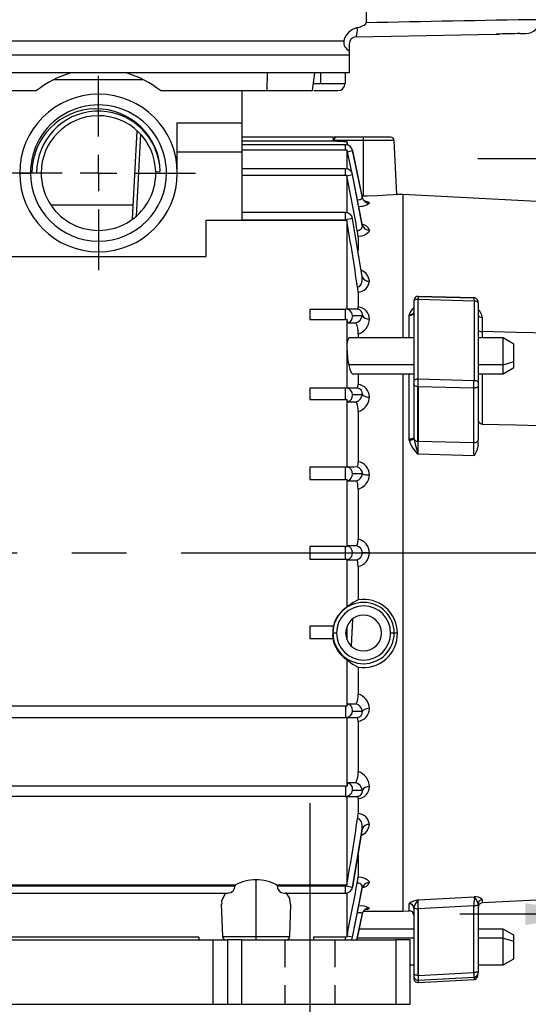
# Model space of a CAD drawing. Header units: inches. Extents: x 0 to 33, y 0 to 25.5.
# Tile 4 of 20: x 9.9 to 12.7, y 5 to 10.4. Entities that reach past the tile are written whole.
import ezdxf

# ---------------------------------------------------------------- set-up
doc = ezdxf.new("R2010")
doc.units = ezdxf.units.IN
doc.header["$LTSCALE"] = 3
doc.header["$MEASUREMENT"] = 0
doc.linetypes.add('CENTERX2', pattern=[0.8, 0.5, -0.1, 0.1, -0.1])
doc.linetypes.add('HIDDEN', pattern=[0.075, 0.05, -0.025])
doc.layers.add('CENTER', color=40, linetype='CENTERX2')
doc.layers.add('HIDDEN', color=102, linetype='HIDDEN')
doc.layers.add('DIMENSIONS', color=140, linetype='Continuous', lineweight=25)
doc.styles.add('SLDTEXTSTYLE0', font='TXT', dxfattribs={"width": 0.7})
doc.dimstyles.new('SLDDIMSTYLE0', dxfattribs={"dimtxt": 0.208333, "dimasz": 0.39, "dimexe": 0, "dimexo": 0.0625, "dimgap": 0.052083, "dimtad": 0, "dimtih": 1, "dimtoh": 1, "dimrnd": 1e-09, "dimdsep": 46, "dimtxsty": 'SLDTEXTSTYLE0', "dimsah": 1, "dimcen": 0.09, "dimadec": 0, "dimazin": 2, "dimtfac": 1, "dimtmove": 0, "dimatfit": 0, "dimfxl": 0, "dimfrac": 2, "dimtolj": 1, "dimtzin": 12, "dimarcsym": 0})
doc.dimstyles.new('SLDDIMSTYLE2', dxfattribs={"dimtxt": 0.208333, "dimasz": 0.39, "dimexe": 0, "dimexo": 0.0625, "dimgap": 0.052083, "dimtad": 0, "dimtih": 1, "dimtoh": 1, "dimrnd": 1e-09, "dimzin": 12, "dimdsep": 46, "dimtxsty": 'SLDTEXTSTYLE0', "dimsah": 1, "dimcen": 0.09, "dimadec": 0, "dimazin": 3, "dimtfac": 1, "dimtofl": 0, "dimtmove": 0, "dimatfit": 3, "dimfxl": 0, "dimfrac": 2, "dimtolj": 1, "dimtzin": 12, "dimarcsym": 0})
doc.dimstyles.new('SLDDIMSTYLE4', dxfattribs={"dimtxt": 0.208333, "dimasz": 0.39, "dimexe": 0, "dimexo": 0.0625, "dimgap": 0.052083, "dimtad": 0, "dimtih": 1, "dimtoh": 1, "dimrnd": 1e-09, "dimzin": 0, "dimdsep": 46, "dimtxsty": 'SLDTEXTSTYLE0', "dimsah": 1, "dimcen": 0.09, "dimadec": 0, "dimazin": 0, "dimtfac": 1, "dimtmove": 0, "dimatfit": 0, "dimfxl": 0, "dimfrac": 2, "dimtolj": 1, "dimtzin": 12, "dimarcsym": 0})

# ---------------------------------------------------------------- blocks, each defined once
blk = doc.blocks.new('_D_3')
at = {"layer": 'DIMENSIONS'}
for p, q in [((13.1994, 7.9187), (13.1994, 10.0322)), ((13.9081, 7.9187), (13.9081, 10.0322)), ((13.1994, 9.6572), (12.4494, 9.6572)), ((13.9081, 9.6572), (14.4318, 9.6572)), ((14.7142, 9.6568), (14.6442, 9.6568)), ((14.6442, 9.6568), (14.6442, 9.3255)), ((15.3334, 9.6568), (15.4034, 9.6568)), ((15.4034, 9.6568), (15.4034, 9.3255)), ((14.6442, 9.3255), (14.7142, 9.3255)), ((15.4034, 9.3255), (15.3334, 9.3255))]:
    blk.add_line(p, q, dxfattribs=at)
for points in [[(13.1994, 9.6572), (12.8094, 9.7172), (12.8094, 9.5972)], [(13.9081, 9.6572), (14.2981, 9.5972), (14.2981, 9.7172)]]:
    blk.add_solid(points, dxfattribs=at)
at = {"layer": 'DIMENSIONS', "char_height": 0.20833, "attachment_point": 1, "style": 'SLDTEXTSTYLE0'}
for s, insert in [('0.71', (14.7142, 9.972)), ('18.0', (14.7142, 9.5941))]:
    blk.add_mtext(s, dxfattribs=dict(at, insert=insert))
blk = doc.blocks.new('_D_6')
at = {"layer": 'DIMENSIONS'}
for p, q in [((6.1522, 11.8557), (6.1522, 13.7884)), ((13.101, 9.7472), (13.101, 13.7884)), ((6.1522, 13.4134), (8.9479, 13.4134)), ((9.2303, 13.413), (9.1603, 13.413)), ((9.1603, 13.413), (9.1603, 13.0817)), ((10.0229, 13.413), (10.0928, 13.413)), ((10.0928, 13.413), (10.0928, 13.0817)), ((13.101, 13.4134), (10.3053, 13.4134)), ((9.1603, 13.0817), (9.2303, 13.0817)), ((10.0928, 13.0817), (10.0229, 13.0817)), ((13.101, 9.4147), (13.101, 9.5672))]:
    blk.add_line(p, q, dxfattribs=at)
for points in [[(6.1522, 13.4134), (6.5422, 13.3534), (6.5422, 13.4734)], [(13.101, 13.4134), (12.711, 13.4734), (12.711, 13.3534)]]:
    blk.add_solid(points, dxfattribs=at)
at = {"layer": 'DIMENSIONS', "char_height": 0.20833, "attachment_point": 1, "style": 'SLDTEXTSTYLE0'}
for s, insert in [('6.95', (9.317, 13.7282)), ('176.5', (9.2303, 13.3502))]:
    blk.add_mtext(s, dxfattribs=dict(at, insert=insert))
blk = doc.blocks.new('_D_7')
at = {"layer": 'DIMENSIONS'}
for p, q in [((13.1994, 6.162), (13.1994, 5.1334)), ((13.101, 5.5714), (13.101, 5.1334)), ((13.101, 5.5084), (12.351, 5.5084)), ((13.1994, 5.5084), (14.1012, 5.5084)), ((14.3836, 5.5079), (14.3136, 5.5079)), ((14.3136, 5.5079), (14.3136, 5.1766)), ((14.8295, 5.5079), (14.8994, 5.5079)), ((14.8994, 5.5079), (14.8994, 5.1766)), ((14.3136, 5.1766), (14.3836, 5.1766)), ((14.8994, 5.1766), (14.8295, 5.1766))]:
    blk.add_line(p, q, dxfattribs=at)
for points in [[(13.101, 5.5084), (12.711, 5.5684), (12.711, 5.4484)], [(13.1994, 5.5084), (13.5894, 5.4484), (13.5894, 5.5684)]]:
    blk.add_solid(points, dxfattribs=at)
at = {"layer": 'DIMENSIONS', "char_height": 0.20833, "attachment_point": 1, "style": 'SLDTEXTSTYLE0'}
for s, insert in [('0.10', (14.2969, 5.8232)), ('2.5', (14.3836, 5.4452))]:
    blk.add_mtext(s, dxfattribs=dict(at, insert=insert))
blk = doc.blocks.new('_D_9')
at = {"layer": 'DIMENSIONS'}
for p, q in [((3.7703, 9.9847), (3.7703, 14.7455)), ((14.0065, 9.7472), (14.0065, 14.7455)), ((3.7703, 14.3705), (8.2097, 14.3705)), ((8.4921, 14.3701), (8.4222, 14.3701)), ((8.4222, 14.3701), (8.4222, 14.0388)), ((9.2847, 14.3701), (9.3547, 14.3701)), ((9.3547, 14.3701), (9.3547, 14.0388)), ((14.0065, 14.3705), (9.5671, 14.3705)), ((8.4222, 14.0388), (8.4921, 14.0388)), ((9.3547, 14.0388), (9.2847, 14.0388)), ((3.7703, 9.3081), (3.7703, 9.8047)), ((14.0065, 7.8596), (14.0065, 9.5672))]:
    blk.add_line(p, q, dxfattribs=at)
for points in [[(3.7703, 14.3705), (4.1603, 14.3105), (4.1603, 14.4305)], [(14.0065, 14.3705), (13.6165, 14.4305), (13.6165, 14.3105)]]:
    blk.add_solid(points, dxfattribs=at)
at = {"layer": 'DIMENSIONS', "char_height": 0.20833, "attachment_point": 1, "style": 'SLDTEXTSTYLE0'}
for s, insert in [('10.24', (8.4921, 14.6853)), ('260.0', (8.4921, 14.3073))]:
    blk.add_mtext(s, dxfattribs=dict(at, insert=insert))
blk = doc.blocks.new('_D_10')
at = {"layer": 'DIMENSIONS'}
for p, q in [((7.8254, 4.8628), (7.8254, 4.7379)), ((12.0774, 4.8628), (12.0774, 4.7379)), ((7.8254, 4.5579), (7.8254, 2.748)), ((12.0774, 4.5579), (12.0774, 4.0061)), ((12.0774, 3.8261), (12.0774, 2.748)), ((7.8254, 3.123), (9.2727, 3.123)), ((9.5551, 3.1226), (9.4851, 3.1226)), ((9.4851, 3.1226), (9.4851, 2.7913)), ((10.3477, 3.1226), (10.4177, 3.1226)), ((10.4177, 3.1226), (10.4177, 2.7913)), ((12.0774, 3.123), (10.6301, 3.123)), ((9.4851, 2.7913), (9.5551, 2.7913)), ((10.4177, 2.7913), (10.3477, 2.7913))]:
    blk.add_line(p, q, dxfattribs=at)
for points in [[(7.8254, 3.123), (8.2154, 3.063), (8.2154, 3.183)], [(12.0774, 3.123), (11.6874, 3.183), (11.6874, 3.063)]]:
    blk.add_solid(points, dxfattribs=at)
at = {"layer": 'DIMENSIONS', "char_height": 0.20833, "attachment_point": 1, "style": 'SLDTEXTSTYLE0'}
for s, insert in [('4.25', (9.6418, 3.4378)), ('108.0', (9.5551, 3.0598))]:
    blk.add_mtext(s, dxfattribs=dict(at, insert=insert))
blk = doc.blocks.new('_D_11')
at = {"layer": 'DIMENSIONS'}
for p, q in [((13.101, 5.5714), (13.101, 3.5411)), ((11.5262, 4.1128), (11.5262, 3.5411)), ((11.5262, 3.9161), (13.101, 3.9161)), ((13.101, 3.9161), (13.3605, 3.9161)), ((13.6429, 3.9157), (13.5729, 3.9157)), ((13.5729, 3.9157), (13.5729, 3.5844)), ((14.2621, 3.9157), (14.3321, 3.9157)), ((14.3321, 3.9157), (14.3321, 3.5844)), ((13.5729, 3.5844), (13.6429, 3.5844)), ((14.3321, 3.5844), (14.2621, 3.5844))]:
    blk.add_line(p, q, dxfattribs=at)
for points in [[(11.5262, 3.9161), (11.9162, 3.8561), (11.9162, 3.9761)], [(13.101, 3.9161), (12.711, 3.9761), (12.711, 3.8561)]]:
    blk.add_solid(points, dxfattribs=at)
at = {"layer": 'DIMENSIONS', "char_height": 0.20833, "attachment_point": 1, "style": 'SLDTEXTSTYLE0'}
for s, insert in [('1.57', (13.6429, 4.2309)), ('40.0', (13.6429, 3.8529))]:
    blk.add_mtext(s, dxfattribs=dict(at, insert=insert))
blk = doc.blocks.new('SW_CENTERMARKSYMBOL_0')
at = {"layer": 'CENTER', "color": 0}
for p, q in [((0, 0.2), (0, 0.5331)), ((0, 0), (0, 0.1)), ((-0.2, 0), (-0.5331, 0)), ((0, 0), (-0.1, 0)), ((0, 0), (0, -0.1)), ((0, 0), (0.1, 0)), ((0.2, 0), (0.5331, 0)), ((0, -0.2), (0, -0.5331))]:
    blk.add_line(p, q, dxfattribs=at)

msp = doc.modelspace()

# ---------------------------------------------------------------- linework, layer by layer
for p, q in [((11.8365, 11.3317), (11.8351, 10.4047)), ((11.7813, 10.3277), (12.5505, 10.3428)), ((12.5695, 10.3431), (12.5497, 10.3427)), ((12.5505, 10.3428), (12.5695, 10.3433)), ((12.6805, 10.3453), (12.7136, 10.3459)), ((7.4421, 10.3054), (11.7126, 10.3054)), ((11.7427, 10.2884), (11.7427, 10.2516)), ((7.412, 10.2293), (11.7427, 10.2293)), ((11.7427, 10.2516), (11.7427, 10.2293)), ((11.7427, 10.2293), (11.7427, 10.1293)), ((11.7427, 10.1293), (7.412, 10.1293)), ((11.2927, 10.0324), (11.2944, 10.1293)), ((11.5417, 10.0324), (11.5542, 10.1293)), ((11.5853, 10.1293), (11.5853, 10.0711)), ((11.7213, 10.1293), (11.7203, 10.0711)), ((10.613, 10.0915), (10.1165, 10.0915)), ((11.5464, 10.0711), (11.5853, 10.0711)), ((11.5853, 10.0711), (11.7203, 10.0711)), ((9.131, 10.0324), (10.0238, 10.0324)), ((10.7058, 10.0324), (11.2927, 10.0324)), ((11.1522, 10.0324), (11.1522, 9.8553)), ((11.2927, 10.0324), (11.5417, 10.0324)), ((11.5491, 10.0324), (11.6809, 10.0324)), ((10.7979, 9.8553), (11.1522, 9.8553)), ((10.7979, 9.5797), (10.7979, 9.8553)), ((11.1522, 9.8553), (11.1522, 9.6968)), ((10.5516, 9.3275), (10.5769, 9.8112)), ((10.5956, 9.7929), (10.5721, 9.3429)), ((11.6568, 9.7765), (11.1522, 9.7765)), ((11.1522, 9.7566), (11.6566, 9.7566)), ((11.8215, 9.7579), (11.6565, 9.7579)), ((11.6565, 9.7579), (11.6566, 9.7566)), ((11.6758, 9.7765), (11.6607, 9.7765)), ((11.8215, 9.7765), (11.6758, 9.7765)), ((11.7299, 9.7524), (11.7299, 9.737)), ((11.7299, 9.7524), (11.7339, 9.7327)), ((11.8215, 9.7579), (11.8215, 9.7765)), ((11.9701, 9.7765), (11.8215, 9.7765)), ((11.8215, 9.4529), (11.8215, 9.7579)), ((11.9898, 9.7579), (11.8215, 9.7579)), ((12.0053, 9.4615), (11.9898, 9.7579)), ((10.7979, 9.6968), (11.1522, 9.6968)), ((11.7226, 9.7344), (11.1522, 9.7344)), ((11.1522, 9.7074), (11.7226, 9.7074)), ((11.1522, 9.6968), (11.1522, 9.3228)), ((11.7226, 9.7074), (11.7226, 9.7344)), ((11.7226, 9.7074), (11.7299, 9.7076)), ((11.7299, 9.7076), (11.7299, 9.602)), ((11.7299, 9.7076), (11.732, 9.6969)), ((11.732, 9.6969), (11.7612, 9.703)), ((11.8152, 9.4434), (11.7612, 9.703)), ((11.7612, 9.703), (11.7612, 9.703)), ((11.7612, 9.703), (11.8148, 9.4449)), ((9.9317, 9.5797), (9.9908, 9.5797)), ((10.0498, 9.5797), (9.9986, 9.5797)), ((10.6797, 9.5871), (10.7045, 9.5877)), ((10.6797, 9.5797), (10.6797, 9.5871)), ((10.7388, 9.5797), (10.7979, 9.5797)), ((11.7226, 9.6027), (11.1522, 9.6027)), ((11.7226, 9.568), (11.7226, 9.6027)), ((11.1522, 9.568), (11.7226, 9.568)), ((11.7226, 9.568), (11.7299, 9.5683)), ((11.7299, 9.5683), (11.7299, 9.3615)), ((11.7299, 9.5683), (11.7305, 9.5648)), ((11.7305, 9.5648), (11.7612, 9.5708)), ((11.8134, 9.3009), (11.7611, 9.5708)), ((11.8148, 9.2937), (11.7612, 9.5708)), ((11.8215, 9.4529), (11.8132, 9.453)), ((12.038, 9.4616), (12.003, 9.4616)), ((12.8459, 9.4192), (12.038, 9.4616)), ((12.038, 9.4616), (12.038, 8.6742)), ((10.5555, 9.4025), (10.1048, 9.4025)), ((11.7226, 9.3622), (11.1522, 9.3622)), ((11.7226, 9.3228), (11.7226, 9.3622)), ((10.9553, 9.3187), (10.9553, 9.1215)), ((11.7234, 9.3187), (10.9553, 9.3187)), ((11.1522, 9.3228), (11.7226, 9.3228)), ((11.7612, 9.3295), (11.7226, 9.3228)), ((11.7226, 9.3228), (11.7234, 9.3187)), ((11.7234, 9.3187), (11.7299, 9.3191)), ((11.7299, 9.3191), (11.7299, 8.8311)), ((11.7612, 9.3295), (11.7613, 9.3295)), ((11.8148, 9.0086), (11.7612, 9.3295)), ((11.8128, 9.0226), (11.7613, 9.3295)), ((11.8148, 9.2937), (11.8118, 9.3037)), ((11.7913, 9.2304), (11.7913, 9.1543)), ((8.1994, 9.1215), (10.9553, 9.1215)), ((11.8148, 9.0086), (11.8121, 9.0225)), ((11.7913, 8.9251), (11.7913, 8.8437)), ((12.0971, 8.8726), (12.0971, 8.4374)), ((12.4304, 8.8939), (12.1193, 8.902)), ((12.1211, 8.902), (12.4277, 8.894)), ((12.1219, 8.8865), (12.4285, 8.8784)), ((11.5262, 8.8317), (11.7226, 8.8317)), ((11.5262, 8.8317), (11.5262, 8.7756)), ((11.7226, 8.7756), (11.7226, 8.8317)), ((11.7234, 8.8317), (11.7226, 8.8317)), ((11.7299, 8.8311), (11.7234, 8.8317)), ((12.4509, 8.8645), (12.4509, 8.4294)), ((11.5262, 8.7756), (11.7226, 8.7756)), ((11.7226, 8.7756), (11.7299, 8.7763)), ((11.7299, 8.7763), (11.7299, 8.625)), ((11.7612, 8.797), (11.8148, 8.7976)), ((11.7612, 8.797), (11.7614, 8.7923)), ((12.0722, 8.796), (12.0725, 8.8006)), ((12.0722, 8.6742), (12.0722, 8.796)), ((12.4733, 8.7869), (12.4733, 8.7092)), ((12.4733, 8.7092), (12.4735, 8.7092)), ((12.4735, 8.7092), (12.4735, 8.6742)), ((12.0971, 8.6742), (11.7398, 8.6742)), ((11.7913, 8.6946), (11.7913, 8.6742)), ((12.5892, 8.6742), (12.4509, 8.6742)), ((12.6482, 8.6401), (12.5892, 8.6742)), ((12.5892, 8.5265), (12.5892, 8.6742)), ((11.7299, 8.625), (11.7299, 8.3976)), ((12.6482, 8.5436), (12.6482, 8.6401)), ((12.0971, 8.5265), (11.7398, 8.5265)), ((12.5892, 8.5265), (12.4509, 8.5265)), ((12.5892, 8.5265), (12.6482, 8.5436)), ((12.5892, 8.4773), (12.5892, 8.5265)), ((12.5892, 8.4773), (12.6482, 8.5114)), ((12.6482, 8.5114), (12.6482, 8.5436)), ((11.7602, 8.4773), (12.0971, 8.4773)), ((11.7913, 8.4773), (11.7913, 8.4187)), ((12.038, 8.4773), (12.038, 7.4931)), ((12.0722, 8.1174), (12.0722, 8.4773)), ((12.4285, 8.4389), (12.1219, 8.4469)), ((12.4509, 8.4773), (12.5892, 8.4773)), ((11.7226, 8.3983), (11.5262, 8.3983)), ((11.5262, 8.3983), (11.5262, 8.3351)), ((11.7299, 8.3976), (11.7226, 8.3983)), ((11.7226, 8.3351), (11.7226, 8.3983)), ((11.7305, 8.3978), (11.7299, 8.3976)), ((12.0971, 8.4374), (12.0971, 8.4209)), ((12.0971, 8.4209), (12.0971, 8.1249)), ((12.1207, 8.1072), (12.1207, 8.4057)), ((12.4277, 8.3977), (12.1211, 8.4057)), ((12.1211, 8.4057), (12.1211, 8.1072)), ((12.4277, 8.0987), (12.4277, 8.3977)), ((12.4509, 8.4294), (12.4509, 8.4129)), ((12.4509, 8.4129), (12.4509, 8.1139)), ((11.5262, 8.3351), (11.7226, 8.3351)), ((11.7226, 8.3351), (11.7299, 8.3358)), ((11.7299, 8.3358), (11.7299, 7.9627)), ((11.7612, 8.3624), (11.8148, 8.3628)), ((11.7612, 8.3624), (11.7613, 8.3592)), ((11.7913, 8.2689), (11.7913, 7.9936)), ((12.0725, 8.1116), (12.0722, 8.1174)), ((12.0971, 8.1249), (12.0972, 8.1207)), ((12.4509, 8.0861), (12.4509, 8.1139)), ((12.1211, 8.1072), (12.4277, 8.0987)), ((12.4285, 8.0265), (12.1219, 8.0348)), ((11.7226, 7.9635), (11.5262, 7.9635)), ((11.5262, 7.9635), (11.5262, 7.8963)), ((11.7299, 7.9627), (11.7226, 7.9635)), ((11.7226, 7.8963), (11.7226, 7.9635)), ((11.732, 7.9644), (11.7299, 7.9627)), ((11.8148, 7.9279), (11.7612, 7.9277)), ((11.7612, 7.9277), (11.7612, 7.9261)), ((11.5262, 7.8963), (11.7226, 7.8963)), ((11.7226, 7.8963), (11.7299, 7.8971)), ((11.7299, 7.8971), (11.7299, 7.5266)), ((11.7913, 7.8433), (11.7913, 7.5683)), ((11.5262, 7.5273), (11.5262, 7.4588)), ((11.7226, 7.5273), (11.5262, 7.5273)), ((11.7226, 7.4588), (11.7226, 7.5273)), ((11.7299, 7.5266), (11.7226, 7.5273)), ((11.8534, 7.4931), (11.8148, 7.4931)), ((11.8534, 7.4931), (12.038, 7.4931)), ((12.038, 7.4931), (12.8459, 7.4931)), ((12.038, 7.4931), (12.038, 5.5246)), ((11.5262, 7.4588), (11.7226, 7.4588)), ((11.7226, 7.4588), (11.7299, 7.4596)), ((11.7299, 7.4596), (11.7299, 7.1949)), ((11.7913, 7.4179), (11.7913, 7.2347)), ((11.6554, 7.0899), (11.5262, 7.0899)), ((11.5262, 7.0899), (11.5262, 7.0227)), ((11.7299, 7.0884), (11.7299, 7.0165)), ((11.7602, 7.1295), (11.7539, 6.9809)), ((11.6532, 7.0524), (11.6519, 7.0524)), ((11.6728, 7.0524), (11.6532, 7.0524)), ((11.9898, 7.0524), (11.9701, 7.0524)), ((12.0079, 7.0524), (11.9898, 7.0524)), ((11.5262, 7.0227), (11.6531, 7.0227)), ((11.7299, 6.9064), (11.7299, 6.6503)), ((11.7913, 6.8656), (11.7913, 6.7173)), ((11.7363, 6.6637), (11.7805, 6.664)), ((11.7226, 6.651), (8.1801, 6.651)), ((11.7299, 6.6503), (11.7226, 6.651)), ((11.7226, 6.651), (11.7226, 6.5878)), ((11.7612, 6.6238), (11.7613, 6.6269)), ((11.7612, 6.6238), (11.8148, 6.6234)), ((8.1801, 6.5878), (11.7226, 6.5878)), ((11.7226, 6.5878), (11.7299, 6.5886)), ((11.7299, 6.5886), (11.7299, 6.2099)), ((11.7299, 6.5886), (11.7305, 6.5884)), ((11.7913, 6.5674), (11.7913, 6.2916)), ((11.7226, 6.2105), (8.1801, 6.2105)), ((11.7299, 6.2099), (11.7226, 6.2105)), ((11.7226, 6.2105), (11.7226, 6.1545)), ((11.7612, 6.1891), (11.7614, 6.1939)), ((11.7612, 6.1891), (11.8148, 6.1885)), ((11.7226, 6.1545), (8.1801, 6.1545)), ((11.7234, 6.1545), (11.7226, 6.1545)), ((11.7234, 6.1545), (11.7299, 6.155)), ((11.7299, 6.155), (11.7299, 5.6671)), ((11.7913, 6.1425), (11.7913, 6.061)), ((11.8148, 5.9775), (11.7612, 5.6566)), ((11.7613, 5.6566), (11.8128, 5.9636)), ((11.8121, 5.9637), (11.8148, 5.9775)), ((11.7913, 5.8322), (11.7913, 5.7131)), ((11.2309, 5.3861), (11.2309, 5.6965)), ((8.7869, 5.6633), (11.1159, 5.6633)), ((11.1156, 5.6675), (8.7872, 5.6675)), ((11.1156, 5.6675), (11.1159, 5.6633)), ((11.346, 5.6633), (11.3462, 5.6675)), ((11.346, 5.6633), (11.7226, 5.6633)), ((11.7234, 5.6675), (11.3462, 5.6675)), ((11.7226, 5.6633), (11.7234, 5.6675)), ((11.7226, 5.6633), (11.7612, 5.6566)), ((11.7226, 5.624), (11.7226, 5.6633)), ((11.7299, 5.6671), (11.7234, 5.6675)), ((11.761, 5.3811), (11.8135, 5.6467)), ((11.7612, 5.6566), (11.7613, 5.6566)), ((11.7612, 5.3811), (11.8148, 5.6529)), ((11.8122, 5.6451), (11.8148, 5.6529)), ((8.8253, 5.624), (11.0776, 5.624)), ((11.3844, 5.624), (11.7226, 5.624)), ((11.7299, 5.6246), (11.7299, 5.3821)), ((12.1219, 5.5872), (12.4285, 5.6038)), ((12.4285, 5.6038), (12.4277, 5.5543)), ((12.4733, 5.5877), (12.4733, 5.5697)), ((11.0394, 5.5623), (11.0456, 5.3861)), ((11.4163, 5.3861), (11.4224, 5.5619)), ((11.821, 5.5246), (12.038, 5.5246)), ((12.038, 5.5246), (12.0722, 5.5264)), ((12.0722, 5.5658), (12.0725, 5.567)), ((12.0722, 5.5264), (12.0722, 5.5658)), ((12.0972, 5.5448), (12.0971, 5.5427)), ((12.0971, 5.5427), (12.0971, 5.1796)), ((12.1207, 5.5377), (12.1207, 5.1715)), ((12.4277, 5.5543), (12.1211, 5.5377)), ((12.1211, 5.5377), (12.1211, 5.1715)), ((12.4277, 5.1876), (12.4277, 5.5543)), ((12.4509, 5.5646), (12.4509, 5.5624)), ((12.4509, 5.5624), (12.4509, 5.1956)), ((12.4733, 5.5697), (12.4735, 5.5697)), ((11.7846, 5.3671), (11.8152, 5.512)), ((11.8148, 5.5105), (11.7846, 5.3671)), ((12.0971, 5.4261), (11.7971, 5.4261)), ((12.5892, 5.4261), (12.4509, 5.4261)), ((12.6482, 5.3921), (12.5892, 5.4261)), ((12.5892, 5.3769), (12.5892, 5.4261)), ((8.9081, 5.3671), (10.9947, 5.3671)), ((10.916, 5.3824), (8.9868, 5.3824)), ((10.916, 5.3824), (10.916, 5.3671)), ((10.9947, 5.0128), (10.9947, 5.3671)), ((10.9947, 5.3671), (11.0734, 5.3671)), ((11.0456, 5.3861), (11.2309, 5.3861)), ((11.0734, 5.3671), (11.0734, 5.0128)), ((11.1522, 5.3671), (11.0734, 5.3671)), ((11.1522, 5.0128), (11.1522, 5.3671)), ((11.1522, 5.3671), (11.9986, 5.3671)), ((11.2309, 5.3671), (11.2309, 5.3861)), ((11.2309, 5.3861), (11.4163, 5.3861)), ((11.7226, 5.3824), (11.5459, 5.3824)), ((11.5459, 5.3824), (11.5459, 5.3671)), ((11.7299, 5.3821), (11.7226, 5.3824)), ((11.7226, 5.3671), (11.7226, 5.3824)), ((11.7308, 5.3871), (11.7299, 5.3821)), ((11.7612, 5.3811), (11.7308, 5.3871)), ((12.0971, 5.3769), (11.7867, 5.3769)), ((11.9986, 5.3671), (11.9986, 5.0128)), ((12.0774, 5.3671), (11.9986, 5.3671)), ((12.0774, 5.0128), (12.0774, 5.3671)), ((12.5892, 5.3769), (12.4509, 5.3769)), ((12.5892, 5.2293), (12.5892, 5.3769)), ((12.5892, 5.3769), (12.6482, 5.3599)), ((12.6482, 5.3599), (12.6482, 5.3921)), ((12.6482, 5.2634), (12.6482, 5.3599)), ((12.5892, 5.2293), (12.6482, 5.2634)), ((12.0774, 5.2293), (12.0971, 5.2293)), ((12.4509, 5.2293), (12.5892, 5.2293)), ((12.4509, 5.1956), (12.4509, 5.1854)), ((12.0971, 5.1796), (12.0971, 5.1693)), ((12.0971, 5.1693), (12.0971, 5.1558)), ((12.1211, 5.1715), (12.4277, 5.1876)), ((12.1219, 5.1458), (12.4285, 5.1619)), ((12.1219, 5.1322), (12.4285, 5.1482)), ((12.1219, 5.1458), (12.1219, 5.1321)), ((12.4285, 5.1619), (12.4285, 5.1482)), ((8.9081, 5.0128), (10.9947, 5.0128)), ((10.9947, 5.0128), (11.0734, 5.0128)), ((11.0734, 5.0128), (11.1522, 5.0128)), ((11.1522, 5.0128), (11.9986, 5.0128)), ((11.9986, 5.0128), (12.0774, 5.0128))]:
    msp.add_line(p, q)
at = {"flags": 128}
for points in [[(11.787, 10.3781), (11.8045, 10.3836), (11.8162, 10.3881), (11.824, 10.392), (11.8314, 10.3974), (11.8337, 10.4003), (11.8349, 10.4031), (11.8351, 10.4047)], [(11.732, 9.6969), (11.7477, 9.6198), (11.7548, 9.5846)], [(11.7854, 9.4334), (11.792, 9.4331), (11.7988, 9.4336), (11.8046, 9.4347), (11.8093, 9.4366), (11.8126, 9.439), (11.8148, 9.4449)], [(12.003, 9.4614), (12.0042, 9.4615), (11.9871, 9.46), (11.9514, 9.4573), (11.9009, 9.4546), (11.8415, 9.453), (11.8215, 9.4529)], [(11.8257, 9.4266), (11.8284, 9.4263), (11.8467, 9.4211), (11.8517, 9.4179), (11.8534, 9.4145)], [(11.8534, 9.2657), (11.8484, 9.2527), (11.8334, 9.2411), (11.8224, 9.2364), (11.8096, 9.2329), (11.7954, 9.2307), (11.7913, 9.2304)], [(11.7888, 8.9533), (11.7921, 8.9538), (11.7992, 8.957), (11.8051, 8.9627), (11.8095, 8.9703), (11.8145, 8.9885), (11.8148, 9.0086)], [(12.1214, 8.9024), (12.117, 8.9022), (12.1125, 8.9011), (12.1082, 8.8988), (12.1043, 8.8954), (12.1011, 8.8906), (12.0988, 8.8847), (12.0975, 8.8784), (12.0971, 8.8726)], [(12.1219, 8.8865), (12.1171, 8.8863), (12.1125, 8.8856), (12.1082, 8.8844), (12.1044, 8.8827), (12.1013, 8.8805), (12.099, 8.8781), (12.0976, 8.8754), (12.0971, 8.8726)], [(12.1211, 8.902), (12.1214, 8.9024), (12.1217, 8.8998), (12.1218, 8.8943), (12.1219, 8.8865)], [(12.1219, 8.4469), (12.1219, 8.6735), (12.1219, 8.8865)], [(12.4277, 8.894), (12.428, 8.8944), (12.4283, 8.8917), (12.4284, 8.8863), (12.4285, 8.8784)], [(12.4509, 8.8645), (12.4505, 8.8715), (12.4493, 8.8782), (12.4472, 8.8835), (12.4442, 8.8875), (12.4424, 8.8891), (12.4405, 8.8905), (12.4385, 8.8917), (12.4364, 8.8927), (12.4322, 8.8941), (12.428, 8.8944)], [(12.4285, 8.8784), (12.4285, 8.6655), (12.4285, 8.4389)], [(12.4285, 8.8784), (12.4329, 8.8781), (12.4372, 8.8772), (12.441, 8.8758), (12.4444, 8.8741), (12.4472, 8.872), (12.4492, 8.8697), (12.4505, 8.8671), (12.4509, 8.8645)], [(11.7888, 8.8314), (11.7771, 8.8313), (11.7539, 8.8312), (11.7299, 8.8311)], [(11.7299, 8.7763), (11.7323, 8.7662), (11.7349, 8.7593), (11.7373, 8.7562), (11.7378, 8.7561)], [(12.0971, 8.8117), (12.0966, 8.8085), (12.0951, 8.8055), (12.0928, 8.8027), (12.0897, 8.8003), (12.0859, 8.7984), (12.0816, 8.797), (12.077, 8.7962), (12.0722, 8.796)], [(12.0972, 8.8137), (12.0965, 8.8107), (12.0949, 8.8079), (12.0925, 8.8055), (12.0894, 8.8034), (12.0857, 8.8019), (12.0815, 8.8008), (12.0771, 8.8004), (12.0725, 8.8006)], [(11.7378, 8.7561), (11.7511, 8.756), (11.7715, 8.7559), (11.7789, 8.7559)], [(12.4509, 8.7164), (12.4515, 8.7148), (12.453, 8.7134), (12.4571, 8.7116), (12.4607, 8.7106), (12.4647, 8.7098), (12.469, 8.7094), (12.4733, 8.7092)], [(12.8459, 8.6991), (12.6597, 8.7041), (12.4735, 8.7092)], [(11.7398, 8.5265), (11.7463, 8.5007), (11.7532, 8.4837), (11.76, 8.4773), (11.7602, 8.4776)], [(12.1219, 8.4469), (12.1171, 8.4468), (12.1125, 8.4463), (12.1082, 8.4455), (12.1044, 8.4443), (12.1013, 8.4428), (12.099, 8.4412), (12.0976, 8.4393), (12.0971, 8.4374)], [(12.4509, 8.4294), (12.4505, 8.4312), (12.4492, 8.4329), (12.4472, 8.4345), (12.4444, 8.4359), (12.441, 8.4371), (12.4372, 8.438), (12.4329, 8.4386), (12.4285, 8.4389)], [(11.7871, 8.3981), (11.7732, 8.398), (11.7587, 8.3979), (11.7305, 8.3978)], [(12.1207, 8.4057), (12.1161, 8.406), (12.1117, 8.4069), (12.1076, 8.4083), (12.104, 8.4102), (12.101, 8.4125), (12.0989, 8.4151), (12.0975, 8.4179), (12.0971, 8.4209)], [(12.4509, 8.4129), (12.4505, 8.4099), (12.4492, 8.4071), (12.447, 8.4045), (12.4441, 8.4022), (12.4406, 8.4003), (12.4366, 8.3989), (12.4323, 8.398), (12.4277, 8.3977)], [(11.7299, 8.3358), (11.7323, 8.3277), (11.7349, 8.3231), (11.7363, 8.3224)], [(11.7363, 8.3224), (11.7513, 8.3223), (11.7661, 8.3223), (11.7805, 8.3222)], [(12.4735, 8.2003), (12.6597, 8.1955), (12.8459, 8.1907)], [(12.0971, 8.1249), (12.0966, 8.1234), (12.0951, 8.1219), (12.0928, 8.1206), (12.0897, 8.1195), (12.0859, 8.1185), (12.0816, 8.1179), (12.077, 8.1175), (12.0722, 8.1174)], [(12.0972, 8.1207), (12.1062, 8.0825), (12.1219, 8.0348)], [(12.4277, 8.0987), (12.4323, 8.0991), (12.4366, 8.1), (12.4406, 8.1014), (12.4441, 8.1033), (12.447, 8.1056), (12.4492, 8.1082), (12.4505, 8.111), (12.4509, 8.1139)], [(12.4509, 8.0861), (12.4436, 8.0551), (12.4285, 8.0265)], [(11.7854, 7.9647), (11.7707, 7.9646), (11.7551, 7.9645), (11.732, 7.9644)], [(11.7299, 7.8971), (11.7323, 7.8909), (11.7349, 7.8888)], [(11.7349, 7.8888), (11.7507, 7.8887), (11.7665, 7.8886), (11.7822, 7.8886)], [(11.7913, 7.8433), (11.7909, 7.8569), (11.7895, 7.8697), (11.7875, 7.8798), (11.7851, 7.886), (11.7826, 7.8885), (11.7822, 7.8886)], [(11.7334, 7.5309), (11.7313, 7.5294), (11.7299, 7.5266)], [(11.7838, 7.5312), (11.7703, 7.5311), (11.7334, 7.5309)], [(11.7299, 7.4596), (11.7323, 7.4557), (11.7334, 7.4553)], [(11.7334, 7.4553), (11.7495, 7.4552), (11.7838, 7.455)], [(11.7913, 7.4179), (11.7909, 7.4309), (11.7895, 7.4423), (11.7875, 7.4504), (11.7852, 7.4544), (11.7838, 7.455)], [(11.7913, 7.2347), (11.7643, 7.2209), (11.7299, 7.1949)], [(11.7299, 6.9064), (11.7608, 6.882), (11.7913, 6.8656)], [(11.7305, 6.5884), (11.7452, 6.5883), (11.7599, 6.5882), (11.7871, 6.5881)], [(11.7913, 6.5674), (11.7909, 6.5778), (11.7896, 6.5849), (11.7876, 6.588), (11.7871, 6.5881)], [(11.7789, 6.2303), (11.7789, 6.2303), (11.7614, 6.2302), (11.7378, 6.2301)], [(11.7299, 6.155), (11.7428, 6.155), (11.7664, 6.1549), (11.7888, 6.1548)], [(11.7913, 6.1425), (11.7911, 6.1488), (11.79, 6.1538), (11.7888, 6.1548)], [(11.8148, 5.9775), (11.8145, 5.9976), (11.8095, 6.0158), (11.8051, 6.0234), (11.7992, 6.0292), (11.7958, 6.0311), (11.7921, 6.0324), (11.7888, 6.0329)], [(11.7913, 5.7131), (11.7946, 5.7128), (11.8087, 5.7109), (11.8216, 5.7078), (11.8328, 5.7037), (11.8482, 5.6933), (11.8534, 5.6816)], [(11.4201, 5.562), (11.4164, 5.5946), (11.3961, 5.6277)], [(11.8148, 5.6529), (11.8133, 5.664), (11.8106, 5.6689), (11.8064, 5.673), (11.8011, 5.6761), (11.7947, 5.678), (11.7874, 5.6786), (11.7868, 5.6786)], [(11.8135, 5.6491), (11.8137, 5.6524), (11.8128, 5.6545)], [(11.0627, 5.624), (11.0627, 5.6239), (11.0413, 5.581), (11.0431, 5.5624)], [(12.1219, 5.5872), (12.1062, 5.5667), (12.0972, 5.5448)], [(12.1211, 5.5377), (12.1214, 5.5548), (12.1216, 5.5693), (12.1218, 5.5803), (12.1219, 5.5872)], [(12.4509, 5.5646), (12.4438, 5.585), (12.4285, 5.6038)], [(12.8459, 5.5894), (12.6597, 5.5796), (12.4735, 5.5697)], [(12.4277, 5.5543), (12.4323, 5.5545), (12.4366, 5.5549), (12.4406, 5.5557), (12.4441, 5.5567), (12.447, 5.5579), (12.4492, 5.5593), (12.4505, 5.5608), (12.4509, 5.5624)], [(11.8148, 5.5105), (11.8143, 5.5123), (11.8122, 5.5139), (11.8086, 5.5151), (11.8038, 5.5159), (11.7977, 5.5162), (11.7908, 5.516), (11.7848, 5.5154)], [(12.4509, 5.1956), (12.4505, 5.1941), (12.4492, 5.1926), (12.447, 5.1912), (12.4441, 5.19), (12.4406, 5.189), (12.4366, 5.1882), (12.4323, 5.1877), (12.4277, 5.1876)], [(12.1207, 5.1715), (12.1161, 5.1716), (12.1117, 5.1721), (12.1076, 5.1728), (12.104, 5.1738), (12.101, 5.1751), (12.0989, 5.1765), (12.0975, 5.178), (12.0971, 5.1796)], [(12.1211, 5.1715), (12.1214, 5.1618), (12.1217, 5.154), (12.1218, 5.1485), (12.1219, 5.1458)], [(12.4277, 5.1876), (12.428, 5.1779), (12.4283, 5.17), (12.4284, 5.1646), (12.4285, 5.1619)]]:
    msp.add_lwpolyline(points, dxfattribs=at)
for centre, radius, start, end in [((14.0643, -86.3857), 96.8161, 90.75371, 91.319349), ((12.7134, 10.424), 0.0774, 270.0352, 358.5374), ((11.81, 10.2803), 0.1006, 103.2439, 165.524), ((11.664, 10.3663), 0.1235, 341.7978, 5.4985), ((12.6721, 7.7906), 2.5547, 89.8107, 92.3017), ((11.7656, 10.2997), 0.0532, 173.8232, 244.6213), ((11.7821, 10.2884), 0.0394, 91.1204, 180), ((10.3648, 9.5994), 0.5512, 105.9685, 128.2137), ((10.3648, 9.5994), 0.5512, 51.7863, 74.0315), ((11.6809, 10.0718), 0.0394, 270, 359), ((10.3648, 9.5797), 0.4331, 0, 180), ((10.3648, 9.5797), 0.374, 359.9982, 180.0018), ((10.3516, 9.5797), 0.353, 1.2948, 179.9981), ((10.364, 9.581), 0.339, 6.1634, 180.2186), ((10.3646, 9.5799), 0.3148, 1.2778, 180.0374), ((11.4908, 9.7462), 0.1661, 4.0433, 10.5339), ((11.676, 9.7571), 0.0195, 90.5439, 177.6117), ((11.8223, 12.022), 2.2715, 265.8167, 267.6667), ((11.9701, 9.7569), 0.0197, 3, 90), ((11.7226, 9.695), 0.0394, 10.537, 89.9956), ((10.3648, 9.5797), 0.4331, 180, 0), ((10.3648, 9.5797), 0.374, 180, 0), ((10.3648, 9.5797), 0.315, 180, 0.0003), ((11.7226, 9.5633), 0.0394, 11.0965, 90), ((-37.9459, 0.0598), 50.5776, 10.48536, 10.83201), ((11.8003, 9.4834), 0.0869, 264.0582, 307.5949), ((11.853, 9.4536), 0.0392, 192.8591, 270.4948), ((11.7226, 9.3228), 0.0394, 9.8289, 90), ((-13.1347, 5.1256), 25.2157, 8.73109, 9.57302), ((11.7884, 9.2906), 0.0266, 267.1045, 6.6797), ((11.5516, 9.2175), 0.2401, 3.0806, 11.1964), ((11.8082, 9.2505), 0.0476, 18.5359, 88.4428), ((11.852, 9.3042), 0.0386, 195.7948, 272.0072), ((11.7837, 8.9805), 0.0698, 3.7013, 68.8501), ((11.7893, 8.9893), 0.0642, 271.7827, 356.1623), ((11.8503, 9.0232), 0.0384, 202.3717, 274.5509), ((11.592, 8.9213), 0.1993, 1.095, 9.2169), ((12.4279, 8.8707), 0.023, 0.023, 26.9462), ((11.7224, 8.7927), 0.039, 6.4308, 89.6403), ((11.7765, 8.8404), 0.0152, 324.02, 12.6667), ((11.7864, 8.8026), 0.0289, 350.0875, 85.2354), ((11.787, 8.7775), 0.0663, 359.8012, 86.2917), ((12.1316, 8.7881), 0.0604, 124.862, 168.0462), ((12.4173, 8.7834), 0.0561, 3.6211, 53.2126), ((11.7221, 8.7921), 0.0393, 293.5675, 0.2655), ((11.7607, 8.808), 0.0552, 289.2907, 349.1905), ((11.7621, 8.7812), 0.0914, 288.6803, 357.5627), ((11.8493, 8.8161), 0.0391, 208.2709, 276.0355), ((12.4708, 8.8072), 0.0204, 193.0244, 276.9356), ((11.7069, 8.7094), 0.0857, 350.074, 32.8636), ((11.8066, 8.6349), 0.0774, 149.6708, 187.3433), ((12.2488, 8.6276), 0.5189, 180.2892, 191.2283), ((10.8432, 8.4513), 1.2787, 357.9562, 359.8025), ((11.1501, 8.4433), 1.2784, 357.9561, 359.8027), ((98.5567, 8.4039), 86.0834, 179.951159, 180.135514), ((11.7222, 8.3596), 0.0391, 4.0847, 77.7236), ((11.76, 8.4144), 0.0316, 328.9629, 7.9212), ((11.7826, 8.366), 0.0324, 354.2693, 82.0907), ((11.7831, 8.349), 0.0702, 0.1935, 83.3054), ((12.1207, 8.4425), 0.0367, 270, 270.6601), ((11.722, 8.3589), 0.0392, 291.3772, 0.3982), ((11.7658, 8.3695), 0.0495, 287.3466, 352.22), ((11.7666, 8.3521), 0.0868, 286.5467, 358.113), ((11.8476, 8.3942), 0.0454, 223.8535, 277.3429), ((11.7145, 8.2811), 0.0778, 350.9839, 31.8977), ((12.4788, 8.228), 0.0282, 171.0729, 259.2933), ((12.0752, 8.1424), 0.031, 265.0799, 315.4079), ((12.1177, 8.1292), 0.0222, 202.6054, 277.6277), ((12.2184, 8.1512), 0.1512, 195.2042, 230.3432), ((12.1207, 8.144), 0.0367, 270, 270.6601), ((7.2, 8.0158), 4.9219, 0.222, 1.0648), ((7.5109, 8.0073), 4.9177, 0.224, 1.0656), ((11.7221, 7.9265), 0.0391, 1.765, 75.3675), ((11.7538, 7.9861), 0.0383, 325.8326, 11.1823), ((11.7791, 7.9294), 0.0358, 357.6403, 79.7323), ((11.7796, 7.9207), 0.0738, 0.329, 80.8227), ((11.722, 7.9258), 0.0392, 289.1814, 0.4658), ((11.7705, 7.9315), 0.0445, 285.1835, 355.4207), ((11.7713, 7.9229), 0.0821, 284.1438, 358.7627), ((11.8465, 7.9952), 0.0744, 244.7697, 275.2561), ((11.7217, 7.4931), 0.0396, 287.2845, 72.7155), ((11.7335, 7.5607), 0.0583, 329.5966, 7.5014), ((11.7751, 7.4924), 0.0398, 1.0379, 77.3327), ((11.7756, 7.4921), 0.0778, 0.7023, 78.323), ((11.7751, 7.4938), 0.0398, 282.6669, 358.9633), ((11.7756, 7.494), 0.0778, 281.6799, 359.2965), ((11.8215, 7.0524), 0.1683, 0, 180), ((11.8219, 7.0507), 0.171, 122.5519, 166.7772), ((11.8215, 7.0524), 0.1486, 0, 180), ((11.8213, 7.0505), 0.1866, 0.5923, 99.2548), ((11.8215, 7.0524), 0.0984, 0, 180), ((11.8895, 7.0492), 0.2376, 170.1357, 179.2144), ((11.7714, 7.0425), 0.1199, 175.2472, 189.5144), ((11.8215, 7.0524), 0.1683, 180, 0), ((11.8215, 7.0524), 0.1486, 180, 0), ((11.8215, 7.0524), 0.0984, 180, 0), ((11.8213, 7.0498), 0.1866, 260.7419, 0.8053), ((11.8219, 7.0505), 0.171, 189.3744, 237.4439), ((11.7075, 6.7065), 0.0845, 329.7836, 7.3346), ((11.7666, 6.6341), 0.0868, 1.8855, 73.4555), ((11.7477, 6.65), 0.0179, 129.5365, 178.8435), ((11.722, 6.6272), 0.0392, 359.6018, 68.6228), ((11.7658, 6.6167), 0.0495, 7.7741, 72.6608), ((11.7222, 6.6266), 0.0391, 282.2764, 355.9153), ((11.7827, 6.6201), 0.0324, 277.8935, 5.7447), ((11.7831, 6.6372), 0.0702, 276.6929, 359.8089), ((11.8476, 6.5919), 0.0454, 82.6571, 136.1465), ((11.6741, 6.2834), 0.1175, 333.0899, 3.9721), ((11.7623, 6.2051), 0.0912, 2.3487, 71.4076), ((11.7646, 6.2078), 0.0348, 140.2393, 176.5715), ((11.7221, 6.194), 0.0394, 359.7651, 66.4019), ((11.7607, 6.1782), 0.0551, 10.8, 70.722), ((11.7224, 6.1935), 0.039, 270.3597, 353.5692), ((11.7863, 6.1836), 0.0289, 274.85, 9.8217), ((11.787, 6.2086), 0.0663, 273.7077, 0.1999), ((11.8493, 6.17), 0.0391, 83.9645, 151.7291), ((11.5946, 6.0646), 0.1968, 350.7307, 358.9591), ((11.7893, 5.9969), 0.0642, 3.8408, 88.2148), ((-12.5341, 9.7638), 24.6074, 350.41657, 351.2793), ((11.7837, 6.0057), 0.0698, 291.1496, 356.2971), ((11.8503, 5.9629), 0.0384, 85.4491, 157.6283), ((11.2297, 5.4579), 0.2386, 89.7003, 118.5611), ((11.2322, 5.458), 0.2385, 61.4329, 90.3057), ((11.5779, 5.7238), 0.2137, 347.8043, 357.1359), ((11.8124, 5.6984), 0.0442, 270.6679, 337.7778), ((11.8523, 5.6429), 0.0387, 88.3792, 165.0056), ((11.0762, 5.664), 0.0397, 271.9397, 359.0158), ((11.3856, 5.6636), 0.0396, 180.4073, 268.2405), ((11.7226, 5.6633), 0.0394, 270, 350.1708), ((-44.9923, 16.4295), 57.7879, 348.983885, 349.278195), ((12.1504, 5.4469), 0.1432, 101.4765, 122.962), ((12.4333, 5.5468), 0.0572, 45.6046, 94.7844), ((12.4743, 5.5643), 0.0234, 92.3662, 179.436), ((11.8037, 5.4428), 0.1104, 63.2671, 96.4436), ((11.8532, 5.5021), 0.0393, 89.8225, 167.6968), ((11.8382, 5.5568), 0.0216, 258.8299, 314.4592), ((12.0737, 5.5424), 0.0234, 0.6264, 93.5315), ((12.0734, 5.5028), 0.0236, 0, 93), ((12.0734, 5.5431), 0.0239, 4.0749, 92.0514), ((12.1162, 5.5651), 0.0278, 226.8093, 279.1876), ((12.1207, 5.6067), 0.0691, 270, 270.3512), ((12.4751, 5.5456), 0.0242, 94.2503, 181.4879), ((11.0652, 5.3868), 0.0197, 182, 270), ((11.3966, 5.3868), 0.0197, 270, 358), ((11.7226, 5.3887), 0.0394, 326.6699, 348.7588), ((12.1206, 5.1694), 0.0236, 180.1784, 273.1364), ((12.1207, 5.1557), 0.0236, 179.9068, 273.0029), ((12.1207, 5.2405), 0.0691, 270, 270.3512), ((12.4274, 5.1854), 0.0235, 272.8057, 359.8448), ((12.4243, 5.1732), 0.0254, 279.6235, 8.5996)]:
    msp.add_arc(centre, radius, start, end)
at = {"layer": 'CENTER'}
for p, q in [((3.6185, 7.4931), (14.1025, 7.4931)), ((11.5262, 6.1171), (11.5262, 4.2628))]:
    msp.add_line(p, q, dxfattribs=at)
at = {"layer": 'HIDDEN'}
for p, q in [((11.3884, 5.3671), (11.3884, 5.0128)), ((11.6639, 5.3671), (11.6639, 5.0128))]:
    msp.add_line(p, q, dxfattribs=at)

# ---------------------------------------------------------------- block references
at = {"layer": 'CENTER'}
msp.add_blockref('SW_CENTERMARKSYMBOL_0', (10.3648, 9.5797), dxfattribs=at)

# ---------------------------------------------------------------- dimensions: what is measured, and where the dimension line sits
at = {"layer": 'DIMENSIONS'}
for base, p1, p2, dimstyle, picture, middle in [((14.0065, 14.3705), (3.7703, 9.1581), (14.0065, 7.7096), 'SLDDIMSTYLE2', '_D_9', (8.8884, 14.3705)), ((13.101, 13.4134), (6.1522, 11.7057), (13.101, 9.2647), 'SLDDIMSTYLE2', '_D_6', (9.6266, 13.4134)), ((13.9081, 9.6572), (13.1994, 7.7687), (13.9081, 7.7687), 'SLDDIMSTYLE0', '_D_3', (15.0238, 9.6572)), ((13.101, 5.5084), (13.1994, 6.312), (13.101, 5.7214), 'SLDDIMSTYLE4', '_D_7', (14.6065, 5.5084)), ((11.5262, 3.9161), (13.101, 5.7214), (11.5262, 4.2628), 'SLDDIMSTYLE2', '_D_11', (13.9525, 3.9161)), ((7.8254, 3.123), (12.0774, 5.0128), (7.8254, 5.0128), 'SLDDIMSTYLE2', '_D_10', (9.9514, 3.123))]:
    dim = msp.add_linear_dim(base=base, p1=p1, p2=p2, dimstyle=dimstyle, dxfattribs=at)
    dim.commit()
    dim.dimension.update_dxf_attribs({"geometry": picture, "text_midpoint": middle, "dimtype": 160})

doc.saveas('drawing.dxf')
